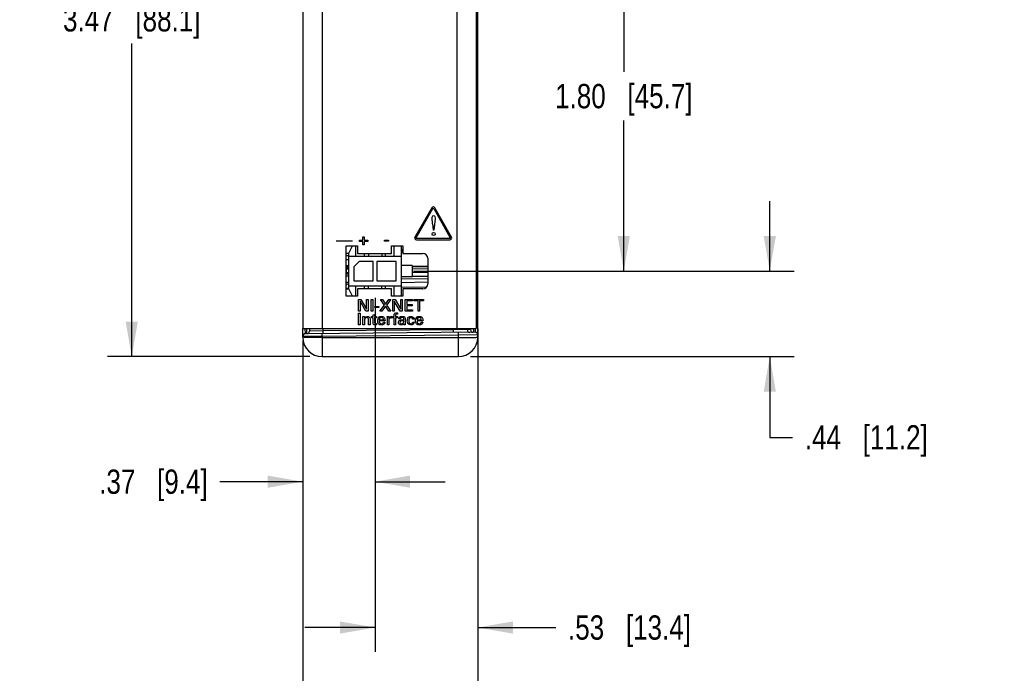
# Model space of a CAD drawing. Header units: inches. Extents: x 0 to 22, y 0 to 17.
# Tile 68 of 75: x 11.8 to 16.9, y 3.9 to 7.3. Entities that reach past the tile are written whole.
import ezdxf

# ---------------------------------------------------------------- set-up
doc = ezdxf.new("R2010")
doc.units = ezdxf.units.IN
doc.header["$LTSCALE"] = 1.21
doc.header["$MEASUREMENT"] = 0
doc.layers.get('0').update_dxf_attribs({"linetype": 'CONTINUOUS'})
doc.layers.add('02___PRT_ALL_AXES', color=7, linetype='CONTINUOUS')
doc.layers.add('DIMENSIONS', color=7, linetype='CONTINUOUS')
doc.styles.get("Standard").update_dxf_attribs({"font": 'txt', "width": 0.8})
doc.dimstyles.new('DIMSTYLE_1', dxfattribs={"dimtxt": 0.125, "dimasz": 0.18, "dimexe": 0.125, "dimexo": 0.0625, "dimgap": 0.0625, "dimtad": 0, "dimtih": 1, "dimtoh": 1, "dimzin": 4, "dimdsep": 46, "dimtxsty": 'STANDARD', "dimblk": '_FILLED', "dimblk1": '_FILLED', "dimblk2": '_FILLED', "dimcen": 0.09, "dimadec": 0, "dimazin": 0, "dimtp": 0.001, "dimtm": 0.001, "dimtfac": 1, "dimtofl": 0, "dimtmove": 0, "dimatfit": 3, "dimldrblk": '_FILLED', "dimfxl": 1, "dimtolj": 1, "dimtzin": 4, "dimarcsym": 0})

# ---------------------------------------------------------------- blocks, each defined once
blk = doc.blocks.new('_FILLED')
at = {"color": 0, "linetype": 'BYBLOCK'}
blk.add_solid([(0, 0), (-1, 0.174), (-1, -0.174)], dxfattribs=at)
blk = doc.blocks.new('*D6')
at = {"layer": 'DIMENSIONS', "color": 2, "linetype": 'CONTINUOUS'}
for p, q in [((15.6798, 6.0124), (15.6798, 6.3724)), ((13.8495, 6.0124), (15.8048, 6.0124)), ((14.1423, 5.5724), (15.8048, 5.5724)), ((15.6798, 5.5724), (15.6798, 5.1574)), ((15.6798, 5.1574), (15.7973, 5.1574))]:
    blk.add_line(p, q, dxfattribs=at)
at = {"layer": 'DIMENSIONS', "color": 2, "linetype": 'CONTINUOUS', "xscale": 0.18, "yscale": 0.18, "zscale": 0.18}
for p, rotation in [((15.6798, 6.0124), 270), ((15.6798, 5.5724), 90)]:
    blk.add_blockref('_FILLED', p, dxfattribs=dict(at, rotation=rotation))
at = {"layer": 'DIMENSIONS', "color": 2, "linetype": 'CONTINUOUS', "insert": (15.8598, 5.2199), "char_height": 0.125, "width": 1.025, "attachment_point": 1, "line_spacing_factor": 0.9}
blk.add_mtext('.44{\\Ftxt.shx;\\W1.000000;\\H0.125000; }[11.2]', dxfattribs=at)
blk = doc.blocks.new('*D7')
at = {"layer": 'DIMENSIONS', "color": 2, "linetype": 'CONTINUOUS'}
for p, q in [((13.3173, 9.0414), (12.2765, 9.0414)), ((12.4015, 9.0414), (12.4015, 7.4319)), ((12.4015, 5.5724), (12.4015, 7.1819)), ((13.3173, 5.5724), (12.2765, 5.5724))]:
    blk.add_line(p, q, dxfattribs=at)
at = {"layer": 'DIMENSIONS', "color": 2, "linetype": 'CONTINUOUS', "xscale": 0.18, "yscale": 0.18, "zscale": 0.18}
for p, rotation in [((12.4015, 9.0414), 90), ((12.4015, 5.5724), 270)]:
    blk.add_blockref('_FILLED', p, dxfattribs=dict(at, rotation=rotation))
at = {"layer": 'DIMENSIONS', "color": 2, "linetype": 'CONTINUOUS', "insert": (12.4015, 7.3694), "char_height": 0.125, "width": 1.125, "attachment_point": 2, "line_spacing_factor": 0.9}
blk.add_mtext('3.47{\\Ftxt.shx;\\W1.000000;\\H0.125000; }[88.1]', dxfattribs=at)
blk = doc.blocks.new('*D8')
at = {"layer": 'DIMENSIONS', "color": 2, "linetype": 'CONTINUOUS'}
for p, q in [((13.7451, 7.8119), (15.0548, 7.8119)), ((14.9298, 7.8119), (14.9298, 7.0371)), ((14.9298, 6.0124), (14.9298, 6.7871)), ((13.8495, 6.0124), (15.0548, 6.0124))]:
    blk.add_line(p, q, dxfattribs=at)
at = {"layer": 'DIMENSIONS', "color": 2, "linetype": 'CONTINUOUS', "xscale": 0.18, "yscale": 0.18, "zscale": 0.18}
for p, rotation in [((14.9298, 7.8119), 90), ((14.9298, 6.0124), 270)]:
    blk.add_blockref('_FILLED', p, dxfattribs=dict(at, rotation=rotation))
at = {"layer": 'DIMENSIONS', "color": 2, "linetype": 'CONTINUOUS', "insert": (14.9298, 6.9746), "char_height": 0.125, "width": 1.125, "attachment_point": 2, "line_spacing_factor": 0.9}
blk.add_mtext('1.80{\\Ftxt.shx;\\W1.000000;\\H0.125000; }[45.7]', dxfattribs=at)
blk = doc.blocks.new('*D13')
at = {"layer": 'DIMENSIONS', "color": 2, "linetype": 'CONTINUOUS'}
for p, q in [((13.6517, 5.8741), (13.6517, 4.8044)), ((13.2798, 5.6549), (13.2798, 4.8044)), ((13.2798, 4.9294), (12.8543, 4.9294)), ((13.6517, 4.9294), (14.0117, 4.9294))]:
    blk.add_line(p, q, dxfattribs=at)
at = {"layer": 'DIMENSIONS', "color": 2, "linetype": 'CONTINUOUS', "xscale": 0.18, "yscale": 0.18, "zscale": 0.18}
blk.add_blockref('_FILLED', (13.2798, 4.9294), dxfattribs=at)
at = {"layer": 'DIMENSIONS', "color": 2, "linetype": 'CONTINUOUS', "xscale": 0.18, "yscale": 0.18, "zscale": 0.18, "rotation": 180}
blk.add_blockref('_FILLED', (13.6517, 4.9294), dxfattribs=at)
at = {"layer": 'DIMENSIONS', "color": 2, "linetype": 'CONTINUOUS', "insert": (12.7918, 4.9919), "char_height": 0.125, "width": 0.925, "attachment_point": 3, "line_spacing_factor": 0.9}
blk.add_mtext('.37{\\Ftxt.shx;\\W1.000000;\\H0.125000; }[9.4]', dxfattribs=at)
blk = doc.blocks.new('*D14')
at = {"layer": 'DIMENSIONS', "color": 2, "linetype": 'CONTINUOUS'}
for p, q in [((13.6517, 5.8741), (13.6517, 4.0544)), ((14.1798, 5.6213), (14.1798, 4.0544)), ((13.6517, 4.1794), (13.2917, 4.1794)), ((14.1798, 4.1794), (14.5804, 4.1794))]:
    blk.add_line(p, q, dxfattribs=at)
at = {"layer": 'DIMENSIONS', "color": 2, "linetype": 'CONTINUOUS', "xscale": 0.18, "yscale": 0.18, "zscale": 0.18}
blk.add_blockref('_FILLED', (13.6517, 4.1794), dxfattribs=at)
at = {"layer": 'DIMENSIONS', "color": 2, "linetype": 'CONTINUOUS', "xscale": 0.18, "yscale": 0.18, "zscale": 0.18, "rotation": 180}
blk.add_blockref('_FILLED', (14.1798, 4.1794), dxfattribs=at)
at = {"layer": 'DIMENSIONS', "color": 2, "linetype": 'CONTINUOUS', "insert": (14.6429, 4.2419), "char_height": 0.125, "width": 1.025, "attachment_point": 1, "line_spacing_factor": 0.9}
blk.add_mtext('.53{\\Ftxt.shx;\\W1.000000;\\H0.125000; }[13.4]', dxfattribs=at)
blk = doc.blocks.new('*D15')
at = {"layer": 'DIMENSIONS', "color": 2, "linetype": 'CONTINUOUS'}
for p, q in [((14.1798, 5.7151), (14.1798, 3.3044)), ((13.2798, 5.6549), (13.2798, 3.3044)), ((13.2798, 3.4294), (12.9133, 3.4294)), ((14.1798, 3.4294), (14.5398, 3.4294))]:
    blk.add_line(p, q, dxfattribs=at)
at = {"layer": 'DIMENSIONS', "color": 2, "linetype": 'CONTINUOUS', "xscale": 0.18, "yscale": 0.18, "zscale": 0.18}
blk.add_blockref('_FILLED', (13.2798, 3.4294), dxfattribs=at)
at = {"layer": 'DIMENSIONS', "color": 2, "linetype": 'CONTINUOUS', "xscale": 0.18, "yscale": 0.18, "zscale": 0.18, "rotation": 180}
blk.add_blockref('_FILLED', (14.1798, 3.4294), dxfattribs=at)
at = {"layer": 'DIMENSIONS', "color": 2, "linetype": 'CONTINUOUS', "insert": (12.8508, 3.4919), "char_height": 0.125, "width": 1.025, "attachment_point": 3, "line_spacing_factor": 0.9}
blk.add_mtext('.90{\\Ftxt.shx;\\W1.000000;\\H0.125000; }[22.9]', dxfattribs=at)

msp = doc.modelspace()

# ---------------------------------------------------------------- linework, layer by layer
at = {"color": 7, "linetype": 'CONTINUOUS'}
for p, q in [((14.1798, 5.6724), (14.1798, 8.9414)), ((13.5165, 6.1039), (13.5352, 6.1414)), ((13.5533, 6.0882), (13.5533, 6.1414)), ((13.7502, 6.0882), (13.7502, 6.1414)), ((13.787, 5.8834), (13.787, 6.1414)), ((13.5038, 6.1039), (13.5165, 6.1039)), ((13.5165, 5.9208), (13.5165, 6.1039)), ((13.5165, 6.0882), (13.787, 6.0882)), ((13.5976, 6.0882), (13.5976, 6.1034)), ((13.6173, 6.1034), (13.6173, 6.0882)), ((13.6862, 6.1034), (13.6862, 6.0882)), ((13.7059, 6.0882), (13.7059, 6.1034)), ((13.5165, 6.0704), (13.5038, 6.0704)), ((13.5165, 6.0389), (13.5038, 6.0389)), ((13.5038, 6.0354), (13.5165, 6.0354)), ((13.5165, 6.025), (13.5038, 6.025)), ((13.5165, 6.0281), (13.5047, 6.0281)), ((13.5047, 6.025), (13.5047, 6.0281)), ((13.5165, 6.0218), (13.5047, 6.0218)), ((13.5047, 6.0029), (13.5047, 6.0218)), ((13.5702, 6.0624), (13.5427, 6.0348)), ((13.5427, 6.0348), (13.5427, 5.9624)), ((13.6427, 6.0624), (13.5702, 6.0624)), ((13.6427, 5.9624), (13.6427, 6.0624)), ((13.7608, 6.0624), (13.6608, 6.0624)), ((13.6608, 6.0624), (13.6608, 5.9624)), ((13.7608, 5.9624), (13.7608, 6.0624)), ((13.8421, 6.0419), (13.787, 6.0419)), ((13.8421, 6.0419), (13.8421, 5.9828)), ((13.9223, 6.0364), (13.8421, 6.0364)), ((13.8421, 6.0354), (13.9168, 6.0354)), ((13.8421, 6.0238), (13.9223, 6.0252)), ((13.5165, 5.9998), (13.5038, 5.9998)), ((13.5165, 5.9858), (13.5038, 5.9858)), ((13.5165, 6.0029), (13.5047, 6.0029)), ((13.5047, 5.9966), (13.5047, 5.9998)), ((13.5165, 5.9966), (13.5047, 5.9966)), ((13.8421, 5.9828), (13.787, 5.9828)), ((13.787, 5.9724), (13.9223, 5.9748)), ((13.9223, 6.0052), (13.8421, 6.0038)), ((13.9223, 5.9852), (13.8421, 5.9838)), ((13.5165, 5.9543), (13.5038, 5.9543)), ((13.5162, 5.9228), (13.5038, 5.9228)), ((13.5038, 5.9208), (13.5165, 5.9208)), ((13.5165, 5.9366), (13.787, 5.9366)), ((13.5352, 5.8834), (13.5165, 5.9208)), ((13.5427, 5.9624), (13.6427, 5.9624)), ((13.5533, 5.8834), (13.5533, 5.9366)), ((13.5976, 5.9214), (13.5976, 5.9366)), ((13.6173, 5.9214), (13.6173, 5.9366)), ((13.6608, 5.9624), (13.7608, 5.9624)), ((13.6862, 5.9214), (13.6862, 5.9366)), ((13.7059, 5.9214), (13.7059, 5.9366)), ((13.7502, 5.8834), (13.7502, 5.9366)), ((13.9222, 5.9548), (13.787, 5.9524)), ((13.9159, 5.9297), (13.787, 5.9274)), ((14.1798, 5.7776), (14.1713, 5.7776)), ((13.2798, 5.6724), (13.2798, 5.7174)), ((13.2935, 5.6899), (13.2933, 5.7174)), ((13.3012, 5.69), (13.3013, 5.7174)), ((13.3148, 5.7174), (13.3148, 5.7038)), ((13.3836, 5.7174), (13.3836, 5.7045)), ((14.0538, 5.7174), (14.0538, 5.7104)), ((14.125, 5.7174), (14.125, 5.7111)), ((14.1661, 5.7174), (14.1659, 5.6976)), ((13.3798, 5.6767), (13.2798, 5.6762)), ((14.1659, 5.6976), (13.2935, 5.6899)), ((13.3836, 5.7045), (13.3148, 5.7038)), ((13.3798, 5.6767), (13.3797, 5.6907)), ((14.0798, 5.6828), (13.3798, 5.6767)), ((13.3798, 5.6767), (13.3798, 5.5724)), ((13.3798, 5.6706), (14.0798, 5.6706)), ((13.3836, 5.7045), (13.3835, 5.6907)), ((14.0538, 5.7104), (13.3836, 5.7045)), ((14.0538, 5.7104), (14.0537, 5.6966)), ((14.125, 5.7111), (14.0538, 5.7104)), ((14.0798, 5.6828), (14.0797, 5.6968)), ((14.1798, 5.6838), (14.0798, 5.6828)), ((14.0798, 5.5724), (14.0798, 5.6828)), ((14.142, 5.7112), (14.125, 5.7111)), ((14.1423, 5.7117), (14.142, 5.7112)), ((13.3798, 5.5724), (14.0798, 5.5724))]:
    msp.add_line(p, q, dxfattribs=at)
at = {"color": 3, "linetype": 'CONTINUOUS'}
for p, q in [((13.2798, 8.8964), (13.2798, 5.7174)), ((13.3798, 8.8964), (13.3798, 5.7174)), ((14.0713, 8.8964), (14.0713, 5.7174)), ((14.1713, 8.8964), (14.1713, 5.7174)), ((13.2798, 5.7174), (14.1712, 5.7174))]:
    msp.add_line(p, q, dxfattribs=at)
at = {"color": 40, "linetype": 'CONTINUOUS'}
for p, q in [((13.9431, 6.3369), (13.8561, 6.187)), ((13.8621, 6.1836), (13.9491, 6.3334)), ((13.9531, 6.3333), (14.038, 6.1837)), ((14.044, 6.1871), (13.9591, 6.3368)), ((13.96, 6.2806), (13.9533, 6.2231)), ((13.9513, 6.2231), (13.95, 6.2393)), ((13.9533, 6.2231), (13.9513, 6.2231)), ((13.5895, 6.1889), (13.5965, 6.1889)), ((13.5895, 6.1712), (13.5895, 6.1889)), ((13.5965, 6.1889), (13.5965, 6.1712)), ((13.7007, 6.1721), (13.7216, 6.1721)), ((13.7007, 6.1658), (13.7007, 6.1721)), ((13.7216, 6.1721), (13.7216, 6.1658)), ((14.0359, 6.1801), (13.8641, 6.1801)), ((13.8641, 6.1732), (14.0359, 6.1732)), ((13.4525, 6.1676), (13.5354, 6.1676)), ((13.5717, 6.1712), (13.5895, 6.1712)), ((13.5717, 6.1648), (13.5717, 6.1712)), ((13.5895, 6.1648), (13.5717, 6.1648)), ((13.5895, 6.147), (13.5895, 6.1648)), ((13.5965, 6.147), (13.5895, 6.147)), ((13.5965, 6.1712), (13.6142, 6.1712)), ((13.6142, 6.1648), (13.5965, 6.1648)), ((13.5965, 6.1648), (13.5965, 6.147)), ((13.6142, 6.1712), (13.6142, 6.1648)), ((13.7216, 6.1658), (13.7007, 6.1658)), ((13.5669, 5.8661), (13.5785, 5.8661)), ((13.5669, 5.8059), (13.5669, 5.8661)), ((13.605, 5.8059), (13.5745, 5.857)), ((13.5745, 5.857), (13.5745, 5.8059)), ((13.5785, 5.8661), (13.608, 5.8163)), ((13.608, 5.8661), (13.6157, 5.8661)), ((13.608, 5.8163), (13.608, 5.8661)), ((13.6157, 5.8661), (13.6157, 5.8059)), ((13.6311, 5.8661), (13.6395, 5.8661)), ((13.6311, 5.8059), (13.6311, 5.8661)), ((13.6395, 5.8661), (13.6395, 5.8059)), ((13.6505, 5.831), (13.6714, 5.831)), ((13.6505, 5.8247), (13.6505, 5.831)), ((13.6714, 5.8247), (13.6505, 5.8247)), ((13.6714, 5.831), (13.6714, 5.8247)), ((13.6763, 5.8059), (13.6996, 5.8374)), ((13.6788, 5.8661), (13.6895, 5.8661)), ((13.6996, 5.8374), (13.6788, 5.8661)), ((13.7047, 5.8317), (13.6864, 5.8059)), ((13.6895, 5.8661), (13.7057, 5.8429)), ((13.7226, 5.8059), (13.7047, 5.8317)), ((13.7057, 5.8429), (13.7219, 5.8661)), ((13.732, 5.8661), (13.7106, 5.8372)), ((13.7106, 5.8372), (13.7331, 5.8059)), ((13.7219, 5.8661), (13.732, 5.8661)), ((13.7428, 5.8661), (13.7544, 5.8661)), ((13.7428, 5.8059), (13.7428, 5.8661)), ((13.7809, 5.8059), (13.7504, 5.857)), ((13.7504, 5.857), (13.7504, 5.8059)), ((13.7544, 5.8661), (13.7839, 5.8163)), ((13.7839, 5.8661), (13.7916, 5.8661)), ((13.7839, 5.8163), (13.7839, 5.8661)), ((13.7916, 5.8661), (13.7916, 5.8059)), ((13.806, 5.8661), (13.8438, 5.8661)), ((13.806, 5.8059), (13.806, 5.8661)), ((13.8438, 5.859), (13.8144, 5.859)), ((13.8144, 5.859), (13.8144, 5.8402)), ((13.8144, 5.8402), (13.8424, 5.8402)), ((13.8424, 5.8332), (13.8144, 5.8332)), ((13.8144, 5.8332), (13.8144, 5.8133)), ((13.8424, 5.8402), (13.8424, 5.8332)), ((13.8438, 5.8661), (13.8438, 5.859)), ((13.8524, 5.8661), (13.9009, 5.8661)), ((13.8524, 5.859), (13.8524, 5.8661)), ((13.8725, 5.859), (13.8524, 5.859)), ((13.8725, 5.8059), (13.8725, 5.859)), ((13.9009, 5.859), (13.8808, 5.859)), ((13.8808, 5.859), (13.8808, 5.8059)), ((13.9009, 5.8661), (13.9009, 5.859)), ((13.5663, 5.7966), (13.5746, 5.7966)), ((13.5663, 5.7365), (13.5663, 5.7966)), ((13.5745, 5.8059), (13.5669, 5.8059)), ((13.5746, 5.7966), (13.5746, 5.7365)), ((13.5896, 5.7783), (13.5974, 5.7783)), ((13.5897, 5.7735), (13.5896, 5.7783)), ((13.5897, 5.7365), (13.5897, 5.7735)), ((13.5974, 5.7783), (13.5975, 5.7715)), ((13.6157, 5.8059), (13.605, 5.8059)), ((13.6395, 5.8059), (13.6311, 5.8059)), ((13.6339, 5.7785), (13.6413, 5.7785)), ((13.6339, 5.7727), (13.6339, 5.7785)), ((13.6413, 5.7727), (13.6339, 5.7727)), ((13.6413, 5.7872), (13.6491, 5.7897)), ((13.6413, 5.7785), (13.6413, 5.7872)), ((13.6413, 5.7448), (13.6413, 5.7727)), ((13.6491, 5.7897), (13.6491, 5.7785)), ((13.6491, 5.7785), (13.6584, 5.7785)), ((13.6584, 5.7727), (13.6491, 5.7727)), ((13.6491, 5.7727), (13.6491, 5.7476)), ((13.6584, 5.7785), (13.6584, 5.7727)), ((13.6864, 5.8059), (13.6763, 5.8059)), ((13.7144, 5.7783), (13.7223, 5.7783)), ((13.7148, 5.7698), (13.7144, 5.7783)), ((13.7148, 5.7365), (13.7148, 5.7698)), ((13.7223, 5.7783), (13.7225, 5.7702)), ((13.7331, 5.8059), (13.7226, 5.8059)), ((13.7364, 5.7713), (13.7342, 5.7714)), ((13.7379, 5.771), (13.7364, 5.7713)), ((13.7379, 5.7786), (13.7379, 5.771)), ((13.7408, 5.7783), (13.7491, 5.7783)), ((13.7408, 5.7726), (13.7408, 5.7783)), ((13.7491, 5.7726), (13.7408, 5.7726)), ((13.7504, 5.8059), (13.7428, 5.8059)), ((13.7491, 5.7783), (13.7491, 5.783)), ((13.7491, 5.7365), (13.7491, 5.7726)), ((13.7568, 5.7849), (13.7568, 5.7783)), ((13.7568, 5.7783), (13.7666, 5.7783)), ((13.7666, 5.7726), (13.7568, 5.7726)), ((13.7568, 5.7726), (13.7568, 5.7365)), ((13.7677, 5.7908), (13.7632, 5.7909)), ((13.7666, 5.7783), (13.7666, 5.7726)), ((13.7677, 5.797), (13.7677, 5.7908)), ((13.7916, 5.8059), (13.7809, 5.8059)), ((13.8444, 5.8059), (13.806, 5.8059)), ((13.8144, 5.8133), (13.8444, 5.8133)), ((13.8444, 5.8133), (13.8444, 5.8059)), ((13.8808, 5.8059), (13.8725, 5.8059)), ((13.5746, 5.7365), (13.5663, 5.7365)), ((13.5975, 5.7365), (13.5897, 5.7365)), ((13.5975, 5.7605), (13.5975, 5.7365)), ((13.6181, 5.7365), (13.6181, 5.763)), ((13.6261, 5.7365), (13.6181, 5.7365)), ((13.6261, 5.7649), (13.6261, 5.7365)), ((13.6584, 5.7425), (13.6584, 5.7364)), ((13.7029, 5.756), (13.6728, 5.756)), ((13.6732, 5.7615), (13.6949, 5.7615)), ((13.6947, 5.7496), (13.7025, 5.7496)), ((13.7228, 5.7365), (13.7148, 5.7365)), ((13.7228, 5.7587), (13.7228, 5.7365)), ((13.7568, 5.7365), (13.7491, 5.7365)), ((13.782, 5.7671), (13.7742, 5.7671)), ((13.7935, 5.7625), (13.7992, 5.7622)), ((13.7992, 5.7568), (13.7947, 5.757)), ((13.8072, 5.7365), (13.8001, 5.7365)), ((13.8068, 5.767), (13.8065, 5.747)), ((13.8527, 5.7649), (13.8447, 5.7649)), ((13.8451, 5.7504), (13.853, 5.7504)), ((13.8974, 5.756), (13.8673, 5.756)), ((13.8677, 5.7615), (13.8894, 5.7615)), ((13.8892, 5.7496), (13.897, 5.7496))]:
    msp.add_line(p, q, dxfattribs=at)
at = {"color": 7, "linetype": 'CONTINUOUS'}
for centre, radius, start, end in [((13.7438, 6.1509), 0.056, 320.4431, 333.2758), ((13.9168, 6.0984), 0.063, 270, 275.0139), ((13.5218, 5.9228), 0.025, 102.2802, 136.1321), ((13.3961, 5.7386), 0.7615, 358.0178, 358.4007), ((13.2936, 5.6762), 0.0138, 90.5, 180), ((13.3798, 5.6724), 0.1, 180, 270), ((13.301, 5.7038), 0.0138, 270.5, 360), ((14.0798, 5.6724), 0.1, 270, 360), ((14.1387, 5.7111), 0.0138, 179.9818, 270.4811), ((14.1558, 5.7112), 0.0138, 179.9818, 270.4811), ((14.166, 5.6838), 0.0138, 0, 90.5)]:
    msp.add_arc(centre, radius, start, end, dxfattribs=at)
at = {"color": 40, "linetype": 'CONTINUOUS'}
for points in [[(13.9511, 6.3421), (13.9479, 6.3421), (13.9447, 6.3396), (13.9431, 6.3369)], [(13.9491, 6.3334), (13.9496, 6.3342), (13.9502, 6.3352), (13.9511, 6.3352)], [(13.9511, 6.3352), (13.952, 6.3352), (13.9526, 6.3341), (13.9531, 6.3333)], [(13.9591, 6.3368), (13.9575, 6.3396), (13.9543, 6.3421), (13.9512, 6.3421)], [(13.9445, 6.2855), (13.9445, 6.2904), (13.9473, 6.2981), (13.9522, 6.2981)], [(13.8561, 6.187), (13.8545, 6.1843), (13.8539, 6.1802), (13.8555, 6.1775)], [(13.8555, 6.1775), (13.8571, 6.1747), (13.8609, 6.1732), (13.8641, 6.1732)], [(13.8615, 6.1809), (13.8611, 6.1817), (13.8617, 6.1828), (13.8621, 6.1836)], [(13.8641, 6.1801), (13.8632, 6.1801), (13.862, 6.1802), (13.8615, 6.1809)], [(13.9445, 6.203), (13.9445, 6.2068), (13.9486, 6.2112), (13.9524, 6.2112)], [(13.9524, 6.2112), (13.9563, 6.2112), (13.9606, 6.2069), (13.9606, 6.203)], [(14.0385, 6.181), (14.0381, 6.1802), (14.0368, 6.1801), (14.0359, 6.1801)], [(14.0359, 6.1732), (14.0391, 6.1732), (14.0429, 6.1747), (14.0445, 6.1775)], [(14.038, 6.1837), (14.0384, 6.1829), (14.039, 6.1818), (14.0385, 6.181)], [(14.0445, 6.1775), (14.0461, 6.1802), (14.0456, 6.1843), (14.044, 6.1871)], [(13.6158, 5.7702), (13.6139, 5.772), (13.6111, 5.773), (13.6084, 5.773)], [(13.6181, 5.763), (13.6181, 5.7655), (13.6176, 5.7684), (13.6158, 5.7702)], [(13.6651, 5.7566), (13.6651, 5.7637), (13.6675, 5.7722), (13.6733, 5.7763)], [(13.7325, 5.7785), (13.7343, 5.7787), (13.7361, 5.7787), (13.7379, 5.7786)], [(13.7613, 5.7976), (13.7635, 5.7976), (13.7656, 5.7973), (13.7677, 5.797)], [(13.7742, 5.7671), (13.7745, 5.7699), (13.7753, 5.7729), (13.7771, 5.775)], [(13.7771, 5.775), (13.7803, 5.7786), (13.7858, 5.7795), (13.7906, 5.7795)], [(13.7977, 5.7715), (13.7961, 5.7735), (13.793, 5.7742), (13.7904, 5.7742)], [(13.7906, 5.7795), (13.7959, 5.7795), (13.8029, 5.7781), (13.8054, 5.7734)], [(13.8054, 5.7734), (13.8064, 5.7714), (13.8068, 5.7691), (13.8068, 5.767)], [(13.8596, 5.7566), (13.8596, 5.7637), (13.862, 5.7722), (13.8678, 5.7763)], [(13.6584, 5.7364), (13.6563, 5.736), (13.6541, 5.7359), (13.6519, 5.7359)], [(13.6547, 5.7421), (13.6559, 5.7421), (13.6572, 5.7422), (13.6584, 5.7425)], [(13.7883, 5.7413), (13.7916, 5.7413), (13.7953, 5.743), (13.7972, 5.7458)], [(13.8001, 5.7365), (13.7995, 5.7385), (13.7993, 5.7406), (13.7993, 5.7427)]]:
    msp.add_open_spline(points, degree=3, dxfattribs=at)
for points, knots in [([(13.95, 6.2393), (13.9497, 6.2429), (13.9479, 6.2583), (13.9445, 6.2736), (13.9445, 6.2855)], [0, 0, 0, 0, 0.231582, 1, 1, 1, 1]), ([(13.9522, 6.2981), (13.9551, 6.2981), (13.9619, 6.2923), (13.9605, 6.2847), (13.96, 6.2806)], [0, 0, 0, 0, 0.411533, 1, 1, 1, 1]), ([(13.9524, 6.1954), (13.9497, 6.1954), (13.9452, 6.1977), (13.9445, 6.2018), (13.9445, 6.203)], [0, 0, 0, 0, 0.690201, 1, 1, 1, 1]), ([(13.9606, 6.203), (13.9606, 6.2018), (13.9599, 6.1977), (13.9552, 6.1954), (13.9524, 6.1954)], [0, 0, 0, 0, 0.294461, 1, 1, 1, 1]), ([(13.5975, 5.7715), (13.5978, 5.7722), (13.6004, 5.7768), (13.6064, 5.7791), (13.6109, 5.7791)], [0, 0, 0, 0, 0.142178, 1, 1, 1, 1]), ([(13.6084, 5.773), (13.6057, 5.773), (13.5992, 5.7706), (13.5975, 5.7639), (13.5975, 5.7605)], [0, 0, 0, 0, 0.450719, 1, 1, 1, 1]), ([(13.6109, 5.7791), (13.614, 5.7791), (13.622, 5.7777), (13.6261, 5.7694), (13.6261, 5.7649)], [0, 0, 0, 0, 0.408585, 1, 1, 1, 1]), ([(13.6846, 5.7738), (13.6819, 5.7738), (13.6753, 5.7717), (13.6732, 5.7649), (13.6732, 5.7615)], [0, 0, 0, 0, 0.435762, 1, 1, 1, 1]), ([(13.6733, 5.7763), (13.6743, 5.777), (13.6779, 5.7788), (13.6819, 5.7794), (13.6848, 5.7794)], [0, 0, 0, 0, 0.297232, 1, 1, 1, 1]), ([(13.6949, 5.7615), (13.695, 5.7641), (13.6946, 5.7705), (13.6879, 5.7738), (13.6846, 5.7738)], [0, 0, 0, 0, 0.439178, 1, 1, 1, 1]), ([(13.6848, 5.7794), (13.6884, 5.7794), (13.6954, 5.7782), (13.7029, 5.7688), (13.703, 5.7608), (13.7029, 5.756)], [0, 0, 0, 0, 0.3273, 0.575299, 1, 1, 1, 1]), ([(13.7225, 5.7702), (13.7228, 5.7715), (13.7247, 5.7758), (13.7294, 5.778), (13.7325, 5.7785)], [0, 0, 0, 0, 0.299724, 1, 1, 1, 1]), ([(13.7342, 5.7714), (13.7309, 5.7714), (13.7234, 5.7692), (13.7228, 5.7618), (13.7228, 5.7587)], [0, 0, 0, 0, 0.515084, 1, 1, 1, 1]), ([(13.7491, 5.783), (13.7491, 5.7843), (13.7491, 5.7876), (13.7496, 5.7912), (13.7508, 5.793)], [0, 0, 0, 0, 0.360683, 1, 1, 1, 1]), ([(13.7508, 5.793), (13.7523, 5.7953), (13.7562, 5.7974), (13.7601, 5.7976), (13.7613, 5.7976)], [0, 0, 0, 0, 0.684728, 1, 1, 1, 1]), ([(13.7632, 5.7909), (13.7612, 5.7909), (13.7569, 5.7902), (13.7568, 5.7863), (13.7568, 5.7849)], [0, 0, 0, 0, 0.582543, 1, 1, 1, 1]), ([(13.7904, 5.7742), (13.7878, 5.7742), (13.783, 5.7729), (13.7821, 5.7686), (13.782, 5.7671)], [0, 0, 0, 0, 0.63911, 1, 1, 1, 1]), ([(13.7992, 5.7622), (13.7992, 5.7633), (13.7992, 5.7664), (13.7989, 5.7699), (13.7977, 5.7715)], [0, 0, 0, 0, 0.356904, 1, 1, 1, 1]), ([(13.8173, 5.7568), (13.8173, 5.7631), (13.8203, 5.7754), (13.8318, 5.7794), (13.8363, 5.7794)], [0, 0, 0, 0, 0.583716, 1, 1, 1, 1]), ([(13.8364, 5.7736), (13.8326, 5.7736), (13.8256, 5.7681), (13.8256, 5.7609), (13.8256, 5.7579)], [0, 0, 0, 0, 0.558724, 1, 1, 1, 1]), ([(13.8363, 5.7794), (13.8372, 5.7794), (13.8418, 5.7791), (13.8467, 5.7771), (13.8492, 5.7742)], [0, 0, 0, 0, 0.187902, 1, 1, 1, 1]), ([(13.8447, 5.7649), (13.8446, 5.7666), (13.8439, 5.7712), (13.839, 5.7736), (13.8364, 5.7736)], [0, 0, 0, 0, 0.40203, 1, 1, 1, 1]), ([(13.8492, 5.7742), (13.8499, 5.7734), (13.8518, 5.7706), (13.8525, 5.7672), (13.8527, 5.7649)], [0, 0, 0, 0, 0.317533, 1, 1, 1, 1]), ([(13.8791, 5.7738), (13.8764, 5.7738), (13.8698, 5.7717), (13.8677, 5.7649), (13.8677, 5.7615)], [0, 0, 0, 0, 0.435762, 1, 1, 1, 1]), ([(13.8678, 5.7763), (13.8688, 5.777), (13.8724, 5.7788), (13.8764, 5.7794), (13.8792, 5.7794)], [0, 0, 0, 0, 0.297232, 1, 1, 1, 1]), ([(13.8894, 5.7615), (13.8895, 5.7641), (13.8891, 5.7705), (13.8824, 5.7738), (13.8791, 5.7738)], [0, 0, 0, 0, 0.439178, 1, 1, 1, 1]), ([(13.8792, 5.7794), (13.8829, 5.7794), (13.8899, 5.7782), (13.8974, 5.7688), (13.8975, 5.7608), (13.8974, 5.756)], [0, 0, 0, 0, 0.3273, 0.575299, 1, 1, 1, 1]), ([(13.6519, 5.7359), (13.6492, 5.7359), (13.643, 5.7362), (13.6413, 5.7423), (13.6413, 5.7448)], [0, 0, 0, 0, 0.522728, 1, 1, 1, 1]), ([(13.6491, 5.7476), (13.6491, 5.7464), (13.6492, 5.743), (13.6529, 5.7421), (13.6547, 5.7421)], [0, 0, 0, 0, 0.407925, 1, 1, 1, 1]), ([(13.6845, 5.7352), (13.6793, 5.7352), (13.6673, 5.739), (13.6651, 5.7512), (13.6651, 5.7566)], [0, 0, 0, 0, 0.489774, 1, 1, 1, 1]), ([(13.6728, 5.756), (13.6728, 5.7523), (13.6736, 5.7443), (13.6814, 5.7409), (13.6848, 5.7409)], [0, 0, 0, 0, 0.52114, 1, 1, 1, 1]), ([(13.6989, 5.7408), (13.6983, 5.7402), (13.6945, 5.7365), (13.6889, 5.7352), (13.6845, 5.7352)], [0, 0, 0, 0, 0.162159, 1, 1, 1, 1]), ([(13.6848, 5.7409), (13.6871, 5.7409), (13.6923, 5.7421), (13.6944, 5.7471), (13.6947, 5.7496)], [0, 0, 0, 0, 0.484203, 1, 1, 1, 1]), ([(13.7025, 5.7496), (13.7024, 5.749), (13.7021, 5.7458), (13.7007, 5.7427), (13.6989, 5.7408)], [0, 0, 0, 0, 0.189549, 1, 1, 1, 1]), ([(13.7717, 5.7475), (13.7717, 5.7484), (13.7721, 5.7533), (13.7756, 5.7577), (13.779, 5.7597)], [0, 0, 0, 0, 0.193716, 1, 1, 1, 1]), ([(13.7864, 5.7351), (13.7826, 5.7351), (13.7748, 5.7368), (13.7717, 5.7443), (13.7717, 5.7475)], [0, 0, 0, 0, 0.547265, 1, 1, 1, 1]), ([(13.779, 5.7597), (13.7824, 5.7616), (13.7876, 5.7623), (13.7925, 5.7625), (13.7935, 5.7625)], [0, 0, 0, 0, 0.7948, 1, 1, 1, 1]), ([(13.7947, 5.757), (13.7934, 5.757), (13.7878, 5.7571), (13.7796, 5.7533), (13.7796, 5.7486)], [0, 0, 0, 0, 0.20717, 1, 1, 1, 1]), ([(13.7796, 5.7486), (13.7796, 5.7478), (13.7801, 5.7437), (13.785, 5.7413), (13.7883, 5.7413)], [0, 0, 0, 0, 0.191077, 1, 1, 1, 1]), ([(13.7993, 5.7427), (13.7985, 5.7412), (13.7955, 5.7369), (13.7899, 5.7351), (13.7864, 5.7351)], [0, 0, 0, 0, 0.33086, 1, 1, 1, 1]), ([(13.7972, 5.7458), (13.7985, 5.7479), (13.7991, 5.7518), (13.7991, 5.7555), (13.7992, 5.7568)], [0, 0, 0, 0, 0.663382, 1, 1, 1, 1]), ([(13.8065, 5.747), (13.8065, 5.7465), (13.8066, 5.743), (13.8067, 5.7395), (13.8072, 5.7365)], [0, 0, 0, 0, 0.125814, 1, 1, 1, 1]), ([(13.8223, 5.7408), (13.8217, 5.7416), (13.8183, 5.7462), (13.8173, 5.7522), (13.8173, 5.7568)], [0, 0, 0, 0, 0.183192, 1, 1, 1, 1]), ([(13.8361, 5.7354), (13.8352, 5.7354), (13.8302, 5.7357), (13.8251, 5.7378), (13.8223, 5.7408)], [0, 0, 0, 0, 0.182611, 1, 1, 1, 1]), ([(13.8256, 5.7579), (13.8256, 5.754), (13.8255, 5.7462), (13.8327, 5.7413), (13.836, 5.7413)], [0, 0, 0, 0, 0.545273, 1, 1, 1, 1]), ([(13.836, 5.7413), (13.8385, 5.7413), (13.8437, 5.7433), (13.845, 5.7482), (13.8451, 5.7504)], [0, 0, 0, 0, 0.541919, 1, 1, 1, 1]), ([(13.853, 5.7504), (13.8528, 5.7465), (13.8492, 5.7381), (13.8404, 5.7354), (13.8361, 5.7354)], [0, 0, 0, 0, 0.472724, 1, 1, 1, 1]), ([(13.879, 5.7352), (13.8738, 5.7352), (13.8618, 5.739), (13.8596, 5.7512), (13.8596, 5.7566)], [0, 0, 0, 0, 0.489774, 1, 1, 1, 1]), ([(13.8673, 5.756), (13.8673, 5.7523), (13.8681, 5.7443), (13.8759, 5.7409), (13.8793, 5.7409)], [0, 0, 0, 0, 0.521137, 1, 1, 1, 1]), ([(13.8934, 5.7408), (13.8928, 5.7402), (13.889, 5.7365), (13.8834, 5.7352), (13.879, 5.7352)], [0, 0, 0, 0, 0.162159, 1, 1, 1, 1]), ([(13.8793, 5.7409), (13.8816, 5.7409), (13.8868, 5.7421), (13.8889, 5.7471), (13.8892, 5.7496)], [0, 0, 0, 0, 0.484217, 1, 1, 1, 1]), ([(13.897, 5.7496), (13.8969, 5.749), (13.8966, 5.7458), (13.8952, 5.7427), (13.8934, 5.7408)], [0, 0, 0, 0, 0.189537, 1, 1, 1, 1])]:
    msp.add_open_spline(points, degree=3, knots=knots, dxfattribs=at)
at = {"color": 7, "linetype": 'CONTINUOUS'}
for points, knots in [([(14.143, 5.7173), (14.1429, 5.7161), (14.1427, 5.7143), (14.1425, 5.7124), (14.1423, 5.7117)], [0, 0, 0, 0, 0.637185, 1, 1, 1, 1]), ([(13.3798, 5.6706), (13.3733, 5.6706), (13.3606, 5.6706), (13.342, 5.6707), (13.325, 5.6709), (13.312, 5.6711), (13.3028, 5.6713), (13.2969, 5.6714), (13.2919, 5.6715), (13.2877, 5.6717), (13.2844, 5.6718), (13.2822, 5.672), (13.281, 5.6721), (13.2804, 5.6722), (13.28, 5.6722), (13.2798, 5.6723), (13.2798, 5.6724)], [0, 0, 0, 0, 0.194941, 0.382438, 0.555198, 0.706652, 0.772527, 0.830957, 0.8814, 0.923357, 0.956433, 0.980323, 0.988747, 0.99481, 0.998521, 1, 1, 1, 1]), ([(14.0798, 5.6706), (14.0863, 5.6706), (14.0991, 5.6706), (14.1176, 5.6707), (14.1347, 5.6709), (14.1477, 5.6711), (14.1569, 5.6713), (14.1627, 5.6714), (14.1677, 5.6715), (14.1719, 5.6717), (14.1752, 5.6718), (14.1774, 5.672), (14.1786, 5.6721), (14.1793, 5.6722), (14.1796, 5.6722), (14.1798, 5.6723), (14.1798, 5.6724)], [0, 0, 0, 0, 0.194937, 0.382433, 0.555195, 0.70665, 0.772525, 0.830956, 0.881399, 0.923356, 0.956433, 0.980323, 0.988747, 0.99481, 0.998521, 1, 1, 1, 1]), ([(14.1571, 5.7123), (14.157, 5.7101), (14.1569, 5.7072), (14.1567, 5.7035), (14.1566, 5.7014), (14.1564, 5.6998), (14.1563, 5.6985), (14.1561, 5.6979), (14.156, 5.6975), (14.1559, 5.6975)], [0, 0, 0, 0, 0.427105, 0.598343, 0.739974, 0.851226, 0.931522, 0.980671, 1, 1, 1, 1])]:
    msp.add_open_spline(points, degree=3, knots=knots, dxfattribs=at)
at = {"layer": '02___PRT_ALL_AXES', "color": 3, "linetype": 'CONTINUOUS'}
for p, q in [((13.5038, 6.1414), (13.5608, 6.1414)), ((13.5038, 5.8834), (13.5038, 6.1414)), ((13.5608, 6.1414), (13.5608, 6.1034)), ((13.7368, 6.1414), (13.7938, 6.1414)), ((13.7368, 6.1034), (13.7368, 6.1414)), ((13.7938, 6.1414), (13.7938, 6.1034)), ((13.5608, 6.1034), (13.7368, 6.1034)), ((13.7938, 6.1034), (13.8973, 6.1034)), ((13.9223, 6.0784), (13.9223, 5.9464)), ((13.7368, 5.9214), (13.5608, 5.9214)), ((13.5608, 5.9214), (13.5608, 5.8834)), ((13.7368, 5.8834), (13.7368, 5.9214)), ((13.8973, 5.9214), (13.7938, 5.9214)), ((13.7938, 5.9214), (13.7938, 5.8834)), ((13.5608, 5.8834), (13.5038, 5.8834)), ((13.7938, 5.8834), (13.7368, 5.8834))]:
    msp.add_line(p, q, dxfattribs=at)
at = {"layer": '02___PRT_ALL_AXES', "color": 7, "linetype": 'CONTINUOUS'}
for p, q in [((13.5165, 6.0909), (13.5038, 6.0909)), ((13.5038, 6.0364), (13.5165, 6.0364))]:
    msp.add_line(p, q, dxfattribs=at)
for centre, start, end in [((13.7413, 6.1509), 317.0099, 327.253), ((13.7438, 6.1509), 313.6983, 323.1774)]:
    msp.add_arc(centre, 0.0625, start, end, dxfattribs=at)
at = {"layer": '02___PRT_ALL_AXES', "color": 3, "linetype": 'CONTINUOUS'}
for centre, start, end in [((13.8973, 6.0784), 0, 90), ((13.8973, 5.9464), 270, 360)]:
    msp.add_arc(centre, 0.025, start, end, dxfattribs=at)

# ---------------------------------------------------------------- dimensions: what is measured, and where the dimension line sits
at = {"layer": 'DIMENSIONS', "color": 2, "linetype": 'CONTINUOUS'}
for base, p1, p2, angle, picture, middle in [((12.4015, 5.5724), (13.3798, 9.0414), (13.3798, 5.5724), 270, '*D7', (12.4015, 7.3069)), ((14.9298, 7.8119), (13.787, 6.0124), (13.6826, 7.8119), 90, '*D8', (14.9298, 6.9121)), ((15.6798, 6.0124), (14.0798, 5.5724), (13.787, 6.0124), 90, '*D6', (16.3723, 5.1574))]:
    dim = msp.add_linear_dim(base=base, p1=p1, p2=p2, angle=angle, dimstyle='DIMSTYLE_1', dxfattribs=at)
    dim.commit()
    dim.dimension.update_dxf_attribs({"geometry": picture, "text_midpoint": middle, "dimtype": 160})
for base, p1, p2, picture, middle in [((13.6517, 4.9294), (13.2798, 5.7174), (13.6517, 5.9366), '*D13', (12.3293, 4.9294)), ((14.1798, 4.1794), (13.6517, 5.9366), (14.1798, 5.6838), '*D14', (15.1554, 4.1794)), ((14.1798, 3.4294), (13.2798, 5.7174), (14.1798, 5.7776), '*D15', (12.3383, 3.4294))]:
    dim = msp.add_linear_dim(base=base, p1=p1, p2=p2, dimstyle='DIMSTYLE_1', dxfattribs=at)
    dim.commit()
    dim.dimension.update_dxf_attribs({"geometry": picture, "text_midpoint": middle, "dimtype": 160})

doc.saveas('drawing.dxf')
